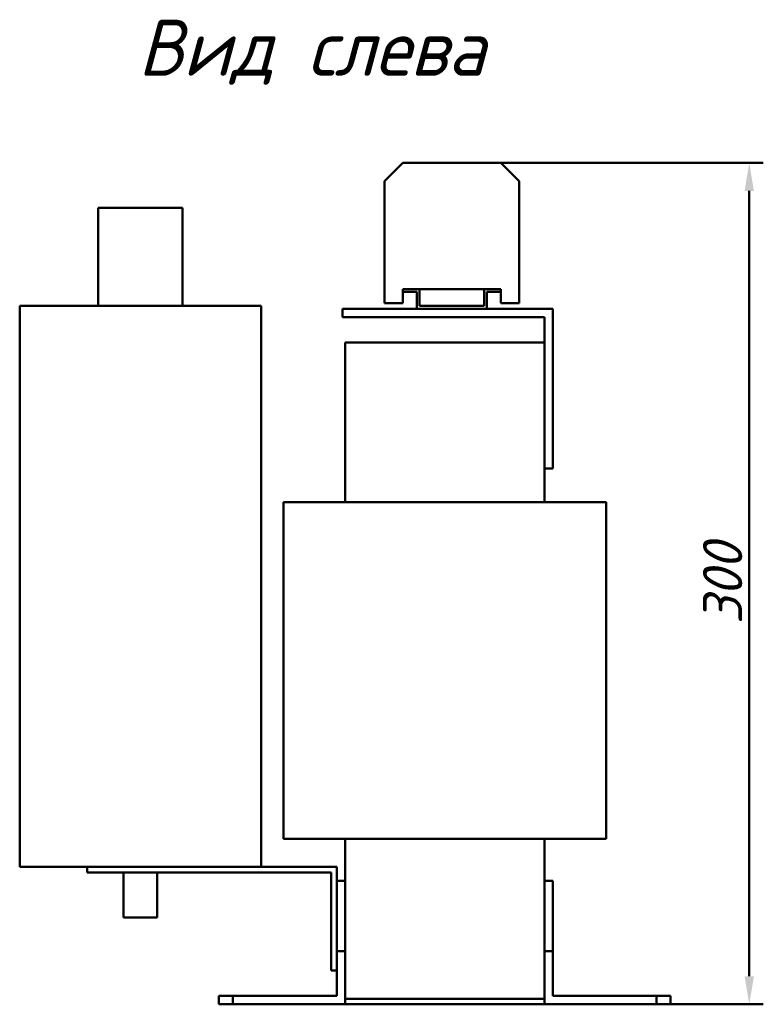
# Model space of a CAD drawing. Header units: millimetres. Extents: x 669 to 1686, y -493 to 544.
# Tile 3 of 3: x 1421 to 1686, y 137 to 488. Entities that reach past the tile are written whole.
import ezdxf

# ---------------------------------------------------------------- set-up
doc = ezdxf.new("R2010")
doc.units = ezdxf.units.MM
doc.layers.get('Defpoints').update_dxf_attribs({"lineweight": 25})
doc.layers.add('Осн_СБ', color=7, linetype='Continuous', lineweight=50)
doc.styles.add('GOST-2.304_Type-B_italic', font='GOST Common Italic.ttf', dxfattribs={"height": 2.5})
doc.styles.add('ГОСТ', font='isocpeui.ttf')
doc.dimstyles.new('ISO-25', dxfattribs={"dimtxt": 3.5, "dimasz": 2.5, "dimexe": 1.25, "dimexo": 0.625, "dimtad": 1, "dimdec": 0, "dimtxsty": 'ГОСТ', "dimcen": 2.5, "dimclrd": 256, "dimclre": 256, "dimclrt": 256, "dimadec": 0, "dimazin": 0, "dimtfac": 1, "dimtdec": 0, "dimtmove": 0, "dimatfit": 3, "dimfxl": 1, "dimlwd": -1, "dimlwe": -1, "dimarcsym": 0})

# ---------------------------------------------------------------- blocks, each defined once
blk = doc.blocks.new('*D269')
at = {"layer": 'Defpoints', "color": 0, "transparency": 16777216}
for p in [(1575.09, 436.73), (1681.11, 436.73), (1517.09, 136.73)]:
    blk.add_point(p, dxfattribs=at)
at = {"layer": 'Осн_СБ', "transparency": 16777216}
for p, q in [((1577.59, 436.73), (1686.11, 436.73)), ((1681.11, 146.73), (1681.11, 426.73)), ((1519.59, 136.73), (1686.11, 136.73))]:
    blk.add_line(p, q, dxfattribs=at)
for points in [[(1679.44, 426.73), (1682.78, 426.73), (1681.11, 436.73)], [(1679.44, 146.73), (1682.78, 146.73), (1681.11, 136.73)]]:
    blk.add_solid(points, dxfattribs=at)
at = {"layer": 'Осн_СБ', "transparency": 16777216, "insert": (1671.61, 286.73), "char_height": 14, "attachment_point": 5, "rotation": 90, "style": 'ГОСТ'}
blk.add_mtext('300', dxfattribs=at)

msp = doc.modelspace()

# ---------------------------------------------------------------- linework, layer by layer
at = {"layer": 'Осн_СБ'}
for p, q in [((1557.59, 436.73), (1551.09, 430.23)), ((1592.59, 436.73), (1557.59, 436.73)), ((1599.09, 430.23), (1592.59, 436.73)), ((1551.09, 430.23), (1551.09, 386.73)), ((1599.09, 386.73), (1599.09, 430.23)), ((1449.09, 420.73), (1479.09, 420.73)), ((1449.09, 420.73), (1449.09, 385.73)), ((1479.09, 420.73), (1479.09, 385.73)), ((1557.59, 391.73), (1557.59, 390.73)), ((1563.59, 391.73), (1557.59, 391.73)), ((1557.59, 390.73), (1562.59, 390.73)), ((1557.59, 386.73), (1557.59, 390.73)), ((1562.59, 390.73), (1562.59, 384.73)), ((1563.59, 385.73), (1563.59, 391.73)), ((1563.59, 391.73), (1586.59, 391.73)), ((1592.59, 391.73), (1586.59, 391.73)), ((1586.59, 391.73), (1586.59, 385.73)), ((1587.59, 384.73), (1587.59, 390.73)), ((1587.59, 390.73), (1592.59, 390.73)), ((1592.59, 390.73), (1592.59, 391.73)), ((1592.59, 390.73), (1592.59, 386.73)), ((1551.09, 386.73), (1557.59, 386.73)), ((1592.59, 386.73), (1599.09, 386.73)), ((1421.09, 385.73), (1507.09, 385.73)), ((1421.09, 385.73), (1421.09, 185.73)), ((1507.09, 385.73), (1507.09, 185.73)), ((1536.09, 384.73), (1539.09, 384.73)), ((1536.09, 384.73), (1536.09, 381.73)), ((1611.09, 384.73), (1539.09, 384.73)), ((1586.59, 385.73), (1563.59, 385.73)), ((1611.09, 330.73), (1611.09, 384.73)), ((1539.09, 381.73), (1536.09, 381.73)), ((1539.09, 381.73), (1608.09, 381.73)), ((1608.09, 381.73), (1608.09, 330.73)), ((1537.09, 372.73), (1608.09, 372.73)), ((1537.09, 315.73), (1537.09, 372.73)), ((1608.09, 315.73), (1608.09, 372.73)), ((1611.09, 330.73), (1611.09, 327.73)), ((1608.09, 327.73), (1611.09, 327.73)), ((1525.09, 315.73), (1515.09, 315.73)), ((1515.09, 315.73), (1515.09, 195.73)), ((1525.09, 315.73), (1620.09, 315.73)), ((1630.09, 315.73), (1620.09, 315.73)), ((1630.09, 195.73), (1630.09, 315.73)), ((1525.09, 195.73), (1515.09, 195.73)), ((1525.09, 195.73), (1620.09, 195.73)), ((1537.09, 180.73), (1537.09, 195.73)), ((1608.09, 180.73), (1608.09, 195.73)), ((1630.09, 195.73), (1620.09, 195.73)), ((1421.09, 185.73), (1499.07, 185.73)), ((1445.09, 185.73), (1445.09, 183.73)), ((1455.09, 183.73), (1445.09, 183.73)), ((1455.09, 183.73), (1532.09, 183.73)), ((1458.09, 183.73), (1458.09, 167.73)), ((1470.09, 183.73), (1470.09, 167.73)), ((1534.09, 185.73), (1499.07, 185.73)), ((1532.09, 183.73), (1532.09, 158.73)), ((1534.09, 180.73), (1534.09, 185.73)), ((1534.09, 155.73), (1534.09, 180.73)), ((1534.09, 180.73), (1537.09, 180.73)), ((1537.09, 180.73), (1537.09, 155.73)), ((1608.09, 155.73), (1608.09, 180.73)), ((1608.09, 180.73), (1611.09, 180.73)), ((1611.09, 180.73), (1611.09, 155.73)), ((1458.09, 167.73), (1470.09, 167.73)), ((1532.09, 148.73), (1532.09, 158.73)), ((1534.09, 155.73), (1534.09, 139.73)), ((1537.09, 155.73), (1534.09, 155.73)), ((1537.09, 136.73), (1537.09, 155.73)), ((1608.09, 155.73), (1608.09, 136.73)), ((1611.09, 155.73), (1608.09, 155.73)), ((1611.09, 139.73), (1611.09, 155.73)), ((1532.09, 148.73), (1534.09, 148.73)), ((1492.09, 139.73), (1492.09, 136.73)), ((1497.09, 139.73), (1492.09, 139.73)), ((1497.09, 136.73), (1497.09, 139.73)), ((1534.09, 139.73), (1497.09, 139.73)), ((1608.09, 138.73), (1537.09, 138.73)), ((1648.09, 139.73), (1611.09, 139.73)), ((1653.09, 139.73), (1648.09, 139.73)), ((1648.09, 139.73), (1648.09, 136.73)), ((1653.09, 136.73), (1653.09, 139.73)), ((1492.09, 136.73), (1497.09, 136.73)), ((1497.09, 136.73), (1537.09, 136.73)), ((1608.09, 136.73), (1648.09, 136.73)), ((1648.09, 136.73), (1653.09, 136.73))]:
    msp.add_line(p, q, dxfattribs=at)

# ---------------------------------------------------------------- texts
at = {"layer": 'Осн_СБ', "insert": (1463.25, 487.8), "char_height": 20, "width": 336.0264, "attachment_point": 1, "style": 'GOST-2.304_Type-B_italic'}
msp.add_mtext('Вид слева', dxfattribs=at)

# ---------------------------------------------------------------- dimensions: what is measured, and where the dimension line sits
at = {"layer": 'Осн_СБ'}
dim = msp.add_linear_dim(base=(1681.11, 436.73), p1=(1517.09, 136.73), p2=(1575.09, 436.73), angle=90, dimstyle='ISO-25', dxfattribs=at)
dim.commit()
dim.dimension.update_dxf_attribs({"geometry": '*D269', "text_midpoint": (1671.61, 286.73)})

doc.saveas('drawing.dxf')
